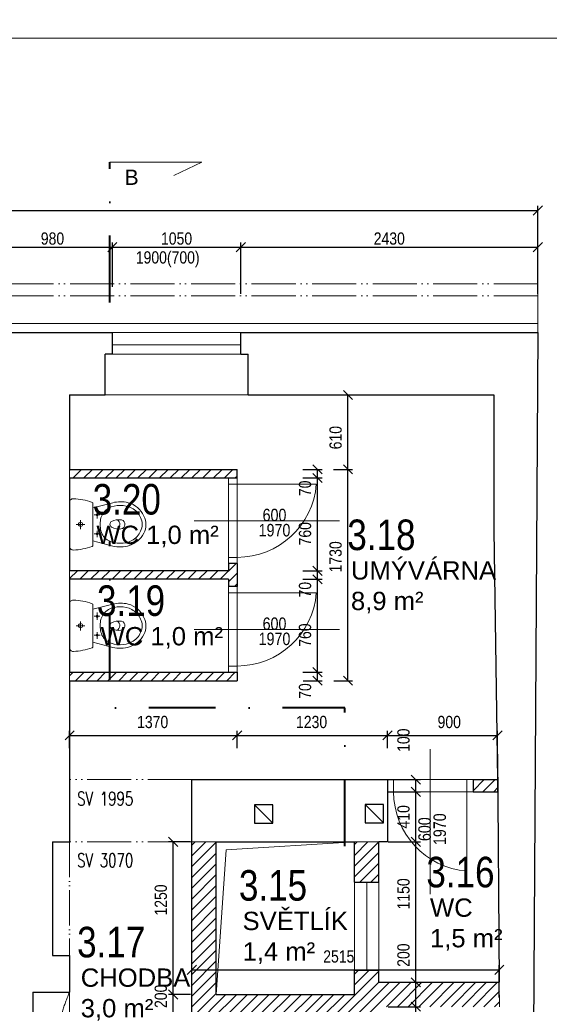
# Model space of a CAD drawing. Header units: millimetres. Extents: x -300958 to -108039, y 30118 to 292543.
# Tile 87 of 256: x -252421 to -248089, y 149320 to 157382. Entities that reach past the tile are written whole.
import ezdxf
from ezdxf.enums import TextEntityAlignment as Align

# ---------------------------------------------------------------- set-up
doc = ezdxf.new("R2010")
doc.units = ezdxf.units.MM
doc.header["$MEASUREMENT"] = 0
doc.linetypes.add('ACAD_ISO05W100', pattern=[33, 24, -3, 0, -3, 0, -3])
doc.linetypes.add('DGN Style 4', pattern=[1094.119168, 546.717885, -273.358943, 0.683397, -273.358943])
doc.layers.get('0').update_dxf_attribs({"lineweight": 13})
doc.layers.get('Defpoints').update_dxf_attribs({"color": 3, "lineweight": 13})
for name, color, linetype, lineweight in [('BOURÁNÍ', 40, 'Continuous', 13), ('dims', 7, 'Continuous', 9), ('dvere', 7, 'Continuous', 9), ('Materiály', 1, 'Continuous', 13), ('popis', 7, 'Continuous', 9), ('RAMECEK', 7, 'Continuous', 0), ('rez', 7, 'Continuous', 13), ('tenka', 7, 'Continuous', 13), ('texts', 3, 'Continuous', 30), ('walls', 7, 'Continuous', 13)]:
    doc.layers.add(name, color=color, linetype=linetype, lineweight=lineweight)
doc.styles.add('GENERATED_STYLE_8', font='arial.ttf')
doc.styles.get("Standard").update_dxf_attribs({"font": 'txt.shx'})
doc.styles.add('STYLE-0', font='ARIALN.TTF')
doc.styles.add('Style-Arial', font='arial.ttf')
doc.dimstyles.new('arch', dxfattribs={"dimscale": 50, "dimtxt": 2.5, "dimasz": 2.5, "dimexe": 1.25, "dimexo": 0.9, "dimtad": 1, "dimdec": 0, "dimtxsty": 'STYLE-0', "dimblk": 'ARCHTICK', "dimcen": 2.5, "dimadec": 0, "dimazin": 0, "dimtfac": 1, "dimtdec": 0, "dimtmove": 2, "dimatfit": 3, "dimldrblk": 'ARCHTICK', "dimfxl": 0, "dimarcsym": 0})

# ---------------------------------------------------------------- blocks, each defined once
blk = doc.blocks.new('*U49')
at = {"layer": 'RAMECEK', "linetype": 'Continuous', "lineweight": 0, "flags": 128}
blk.add_lwpolyline([(-15750, -11137.5), (15750, -11137.5), (15750, 11137.5), (-15750, 11137.5)], close=True, dxfattribs=at)
blk = doc.blocks.new('_ArchTick')
at = {"color": 0, "linetype": 'ByBlock', "flags": 128}
blk.add_lwpolyline([(-0.5, -0.5), (0.5, 0.5)], dxfattribs=at)
blk = doc.blocks.new('*D419')
at = {"layer": 'Defpoints', "color": 0, "linetype": 'Continuous'}
for p in [(-251165.1, 150650), (-250950.7, 150650), (-250947.5, 149400)]:
    blk.add_point(p, dxfattribs=at)
at = {"layer": 'dims', "color": 0, "linetype": 'Continuous', "lineweight": -2}
for p, q in [((-251025.7, 150650), (-251202.6, 150650)), ((-251165.1, 149400), (-251165.1, 150650)), ((-251022.5, 149400), (-251202.6, 149400))]:
    blk.add_line(p, q, dxfattribs=at)
at = {"layer": 'dims', "color": 0, "linetype": 'Continuous', "lineweight": -2, "xscale": 75, "yscale": 75, "zscale": 75}
for p, rotation in [((-251165.1, 150650), 90), ((-251165.1, 149400), 270)]:
    blk.add_blockref('_ArchTick', p, dxfattribs=dict(at, rotation=rotation))
at = {"layer": 'dims', "color": 0, "linetype": 'Continuous', "insert": (-251266.1, 150174.2), "char_height": 100, "attachment_point": 5, "rotation": 90, "style": 'STYLE-0'}
blk.add_mtext('1250', dxfattribs=at)
blk = doc.blocks.new('*D420')
at = {"layer": 'Defpoints', "color": 0, "linetype": 'Continuous'}
for p in [(-251165.1, 149400), (-250950.7, 149400), (-250947.5, 149200)]:
    blk.add_point(p, dxfattribs=at)
at = {"layer": 'dims', "color": 0, "linetype": 'Continuous', "lineweight": -2}
for p, q in [((-251025.7, 149400), (-251202.6, 149400)), ((-251165.1, 149200), (-251165.1, 149400)), ((-251022.5, 149200), (-251202.6, 149200))]:
    blk.add_line(p, q, dxfattribs=at)
at = {"layer": 'dims', "color": 0, "linetype": 'Continuous', "lineweight": -2, "xscale": 75, "yscale": 75, "zscale": 75}
for p, rotation in [((-251165.1, 149400), 90), ((-251165.1, 149200), 270)]:
    blk.add_blockref('_ArchTick', p, dxfattribs=dict(at, rotation=rotation))
at = {"layer": 'dims', "color": 0, "linetype": 'Continuous', "insert": (-251266.1, 149385.5), "char_height": 100, "attachment_point": 5, "rotation": 90, "style": 'STYLE-0'}
blk.add_mtext('200', dxfattribs=at)
blk = doc.blocks.new('*D422')
at = {"layer": 'Defpoints', "color": 0, "linetype": 'Continuous'}
for p in [(-250179.4, 152040), (-249985.5, 152040), (-250176.2, 151970)]:
    blk.add_point(p, dxfattribs=at)
at = {"layer": 'dims', "color": 0, "linetype": 'Continuous', "lineweight": -2}
for p, q in [((-250104.4, 152040), (-249948, 152040)), ((-249985.5, 151970), (-249985.5, 152040)), ((-250101.2, 151970), (-249948, 151970))]:
    blk.add_line(p, q, dxfattribs=at)
at = {"layer": 'dims', "color": 0, "linetype": 'Continuous', "lineweight": -2, "xscale": 75, "yscale": 75, "zscale": 75}
for p, rotation in [((-249985.5, 152040), 90), ((-249985.5, 151970), 270)]:
    blk.add_blockref('_ArchTick', p, dxfattribs=dict(at, rotation=rotation))
at = {"layer": 'dims', "color": 0, "linetype": 'Continuous', "insert": (-250086.5, 151885.1), "char_height": 100, "attachment_point": 5, "rotation": 90, "style": 'STYLE-0'}
blk.add_mtext('70', dxfattribs=at)
blk = doc.blocks.new('*D423')
at = {"layer": 'Defpoints', "color": 0, "linetype": 'Continuous'}
for p in [(-249482.6, 149500), (-249180, 149500), (-249482.6, 149300)]:
    blk.add_point(p, dxfattribs=at)
at = {"layer": 'dims', "color": 0, "linetype": 'Continuous', "lineweight": -2}
for p, q in [((-249407.6, 149500), (-249142.5, 149500)), ((-249180, 149300), (-249180, 149500)), ((-249407.6, 149300), (-249142.5, 149300))]:
    blk.add_line(p, q, dxfattribs=at)
at = {"layer": 'dims', "color": 0, "linetype": 'Continuous', "lineweight": -2, "xscale": 75, "yscale": 75, "zscale": 75}
for p, rotation in [((-249180, 149500), 90), ((-249180, 149300), 270)]:
    blk.add_blockref('_ArchTick', p, dxfattribs=dict(at, rotation=rotation))
at = {"layer": 'dims', "color": 0, "linetype": 'Continuous', "insert": (-249281.1, 149722.6), "char_height": 100, "attachment_point": 5, "rotation": 90, "style": 'STYLE-0'}
blk.add_mtext('200', dxfattribs=at)
blk = doc.blocks.new('*D424')
at = {"layer": 'Defpoints', "color": 0, "linetype": 'Continuous'}
for p in [(-249407.6, 150650), (-249180, 150650), (-249482.6, 149500)]:
    blk.add_point(p, dxfattribs=at)
at = {"layer": 'dims', "color": 0, "linetype": 'Continuous', "lineweight": -2}
for p, q in [((-249332.6, 150650), (-249142.5, 150650)), ((-249180, 149500), (-249180, 150650)), ((-249407.6, 149500), (-249142.5, 149500))]:
    blk.add_line(p, q, dxfattribs=at)
at = {"layer": 'dims', "color": 0, "linetype": 'Continuous', "lineweight": -2, "xscale": 75, "yscale": 75, "zscale": 75}
for p, rotation in [((-249180, 150650), 90), ((-249180, 149500), 270)]:
    blk.add_blockref('_ArchTick', p, dxfattribs=dict(at, rotation=rotation))
at = {"layer": 'dims', "color": 0, "linetype": 'Continuous', "insert": (-249281.1, 150224.2), "char_height": 100, "attachment_point": 5, "rotation": 90, "style": 'STYLE-0'}
blk.add_mtext('1150', dxfattribs=at)
blk = doc.blocks.new('*D425')
at = {"layer": 'Defpoints', "color": 0, "linetype": 'Continuous'}
for p in [(-249482.6, 151160), (-249180, 151160), (-249482.6, 151060)]:
    blk.add_point(p, dxfattribs=at)
at = {"layer": 'dims', "color": 0, "linetype": 'Continuous', "lineweight": -2}
for p, q in [((-249407.6, 151160), (-249142.5, 151160)), ((-249180, 151060), (-249180, 151160)), ((-249407.6, 151060), (-249142.5, 151060))]:
    blk.add_line(p, q, dxfattribs=at)
at = {"layer": 'dims', "color": 0, "linetype": 'Continuous', "lineweight": -2, "xscale": 75, "yscale": 75, "zscale": 75}
for p, rotation in [((-249180, 151160), 90), ((-249180, 151060), 270)]:
    blk.add_blockref('_ArchTick', p, dxfattribs=dict(at, rotation=rotation))
at = {"layer": 'dims', "color": 0, "linetype": 'Continuous', "insert": (-249281.1, 151482.6), "char_height": 100, "attachment_point": 5, "rotation": 90, "style": 'STYLE-0'}
blk.add_mtext('100', dxfattribs=at)
blk = doc.blocks.new('*D426')
at = {"layer": 'Defpoints', "color": 0, "linetype": 'Continuous'}
for p in [(-249482.6, 149300), (-249180, 149300), (-249482.6, 148200)]:
    blk.add_point(p, dxfattribs=at)
at = {"layer": 'dims', "color": 0, "linetype": 'Continuous', "lineweight": -2}
for p, q in [((-249407.6, 149300), (-249142.5, 149300)), ((-249180, 148200), (-249180, 149300)), ((-249407.6, 148200), (-249142.5, 148200))]:
    blk.add_line(p, q, dxfattribs=at)
at = {"layer": 'dims', "color": 0, "linetype": 'Continuous', "lineweight": -2, "xscale": 75, "yscale": 75, "zscale": 75}
for p, rotation in [((-249180, 149300), 90), ((-249180, 148200), 270)]:
    blk.add_blockref('_ArchTick', p, dxfattribs=dict(at, rotation=rotation))
at = {"layer": 'dims', "color": 0, "linetype": 'Continuous', "insert": (-249281.1, 149074.2), "char_height": 100, "attachment_point": 5, "rotation": 90, "style": 'STYLE-0'}
blk.add_mtext('1100', dxfattribs=at)
blk = doc.blocks.new('*D427')
at = {"layer": 'Defpoints', "color": 0, "linetype": 'Continuous'}
for p in [(-248512.6, 151521.8), (-249412.6, 151341.3), (-248512.6, 151341.3)]:
    blk.add_point(p, dxfattribs=at)
at = {"layer": 'dims', "color": 0, "linetype": 'Continuous', "lineweight": -2}
for p, q in [((-249412.6, 151416.3), (-249412.6, 151559.3)), ((-249412.6, 151521.8), (-248512.6, 151521.8)), ((-248512.6, 151416.3), (-248512.6, 151559.3))]:
    blk.add_line(p, q, dxfattribs=at)
at = {"layer": 'dims', "color": 0, "linetype": 'Continuous', "lineweight": -2, "xscale": 75, "yscale": 75, "zscale": 75, "rotation": 180}
blk.add_blockref('_ArchTick', (-249412.6, 151521.8), dxfattribs=at)
at = {"layer": 'dims', "color": 0, "linetype": 'Continuous', "lineweight": -2, "xscale": 75, "yscale": 75, "zscale": 75}
blk.add_blockref('_ArchTick', (-248512.6, 151521.8), dxfattribs=at)
at = {"layer": 'dims', "color": 0, "linetype": 'Continuous', "insert": (-248907.2, 151631.2), "char_height": 100, "attachment_point": 5, "style": 'STYLE-0'}
blk.add_mtext('900', dxfattribs=at)
blk = doc.blocks.new('*D428')
at = {"layer": 'Defpoints', "color": 0, "linetype": 'Continuous'}
for p in [(-248498, 149601.8), (-251012.6, 149421.3), (-248498, 149300)]:
    blk.add_point(p, dxfattribs=at)
at = {"layer": 'dims', "color": 0, "linetype": 'Continuous', "lineweight": -2}
for p, q in [((-251012.6, 149496.3), (-251012.6, 149639.3)), ((-251012.6, 149601.8), (-248498, 149601.8)), ((-248498, 149375), (-248498, 149639.3))]:
    blk.add_line(p, q, dxfattribs=at)
at = {"layer": 'dims', "color": 0, "linetype": 'Continuous', "lineweight": -2, "xscale": 75, "yscale": 75, "zscale": 75, "rotation": 180}
blk.add_blockref('_ArchTick', (-251012.6, 149601.8), dxfattribs=at)
at = {"layer": 'dims', "color": 0, "linetype": 'Continuous', "lineweight": -2, "xscale": 75, "yscale": 75, "zscale": 75}
blk.add_blockref('_ArchTick', (-248498, 149601.8), dxfattribs=at)
at = {"layer": 'dims', "color": 0, "linetype": 'Continuous', "insert": (-249810.6, 149711.2), "char_height": 100, "attachment_point": 5, "style": 'STYLE-0'}
blk.add_mtext('2515', dxfattribs=at)
blk = doc.blocks.new('*D429')
at = {"layer": 'Defpoints', "color": 0, "linetype": 'Continuous'}
for p in [(-250179.4, 152800), (-249985.5, 152800), (-250176.2, 152040)]:
    blk.add_point(p, dxfattribs=at)
at = {"layer": 'dims', "color": 0, "linetype": 'Continuous', "lineweight": -2}
for p, q in [((-250104.4, 152800), (-249948, 152800)), ((-249985.5, 152040), (-249985.5, 152800)), ((-250101.2, 152040), (-249948, 152040))]:
    blk.add_line(p, q, dxfattribs=at)
at = {"layer": 'dims', "color": 0, "linetype": 'Continuous', "lineweight": -2, "xscale": 75, "yscale": 75, "zscale": 75}
for p, rotation in [((-249985.5, 152800), 90), ((-249985.5, 152040), 270)]:
    blk.add_blockref('_ArchTick', p, dxfattribs=dict(at, rotation=rotation))
at = {"layer": 'dims', "color": 0, "linetype": 'Continuous', "insert": (-250086.5, 152343.1), "char_height": 100, "attachment_point": 5, "rotation": 90, "style": 'STYLE-0'}
blk.add_mtext('760', dxfattribs=at)
blk = doc.blocks.new('*D430')
at = {"layer": 'Defpoints', "color": 0, "linetype": 'Continuous'}
for p in [(-250179.4, 153630), (-249985.5, 153630), (-250176.2, 152870)]:
    blk.add_point(p, dxfattribs=at)
at = {"layer": 'dims', "color": 0, "linetype": 'Continuous', "lineweight": -2}
for p, q in [((-250104.4, 153630), (-249948, 153630)), ((-249985.5, 152870), (-249985.5, 153630)), ((-250101.2, 152870), (-249948, 152870))]:
    blk.add_line(p, q, dxfattribs=at)
at = {"layer": 'dims', "color": 0, "linetype": 'Continuous', "lineweight": -2, "xscale": 75, "yscale": 75, "zscale": 75}
for p, rotation in [((-249985.5, 153630), 90), ((-249985.5, 152870), 270)]:
    blk.add_blockref('_ArchTick', p, dxfattribs=dict(at, rotation=rotation))
at = {"layer": 'dims', "color": 0, "linetype": 'Continuous', "insert": (-250086.5, 153173.1), "char_height": 100, "attachment_point": 5, "rotation": 90, "style": 'STYLE-0'}
blk.add_mtext('760', dxfattribs=at)
blk = doc.blocks.new('*D431')
at = {"layer": 'Defpoints', "color": 0, "linetype": 'Continuous'}
for p in [(-250179.4, 152870), (-249985.5, 152870), (-250176.2, 152800)]:
    blk.add_point(p, dxfattribs=at)
at = {"layer": 'dims', "color": 0, "linetype": 'Continuous', "lineweight": -2}
for p, q in [((-250104.4, 152870), (-249948, 152870)), ((-249985.5, 152800), (-249985.5, 152870)), ((-250101.2, 152800), (-249948, 152800))]:
    blk.add_line(p, q, dxfattribs=at)
at = {"layer": 'dims', "color": 0, "linetype": 'Continuous', "lineweight": -2, "xscale": 75, "yscale": 75, "zscale": 75}
for p, rotation in [((-249985.5, 152870), 90), ((-249985.5, 152800), 270)]:
    blk.add_blockref('_ArchTick', p, dxfattribs=dict(at, rotation=rotation))
at = {"layer": 'dims', "color": 0, "linetype": 'Continuous', "insert": (-250086.5, 152715.1), "char_height": 100, "attachment_point": 5, "rotation": 90, "style": 'STYLE-0'}
blk.add_mtext('70', dxfattribs=at)
blk = doc.blocks.new('*D432')
at = {"layer": 'Defpoints', "color": 0, "linetype": 'Continuous'}
for p in [(-250179.4, 153700), (-249985.5, 153700), (-250176.2, 153630)]:
    blk.add_point(p, dxfattribs=at)
at = {"layer": 'dims', "color": 0, "linetype": 'Continuous', "lineweight": -2}
for p, q in [((-250104.4, 153700), (-249948, 153700)), ((-249985.5, 153630), (-249985.5, 153700)), ((-250101.2, 153630), (-249948, 153630))]:
    blk.add_line(p, q, dxfattribs=at)
at = {"layer": 'dims', "color": 0, "linetype": 'Continuous', "lineweight": -2, "xscale": 75, "yscale": 75, "zscale": 75}
for p, rotation in [((-249985.5, 153700), 90), ((-249985.5, 153630), 270)]:
    blk.add_blockref('_ArchTick', p, dxfattribs=dict(at, rotation=rotation))
at = {"layer": 'dims', "color": 0, "linetype": 'Continuous', "insert": (-250086.5, 153545.1), "char_height": 100, "attachment_point": 5, "rotation": 90, "style": 'STYLE-0'}
blk.add_mtext('70', dxfattribs=at)
blk = doc.blocks.new('*D433')
at = {"layer": 'Defpoints', "color": 0, "linetype": 'Continuous'}
for p in [(-249929.4, 153700), (-249735.5, 153700), (-249926.2, 151970)]:
    blk.add_point(p, dxfattribs=at)
at = {"layer": 'dims', "color": 0, "linetype": 'Continuous', "lineweight": -2}
for p, q in [((-249854.4, 153700), (-249698, 153700)), ((-249735.5, 151970), (-249735.5, 153700)), ((-249851.2, 151970), (-249698, 151970))]:
    blk.add_line(p, q, dxfattribs=at)
at = {"layer": 'dims', "color": 0, "linetype": 'Continuous', "lineweight": -2, "xscale": 75, "yscale": 75, "zscale": 75}
for p, rotation in [((-249735.5, 153700), 90), ((-249735.5, 151970), 270)]:
    blk.add_blockref('_ArchTick', p, dxfattribs=dict(at, rotation=rotation))
at = {"layer": 'dims', "color": 0, "linetype": 'Continuous', "insert": (-249836.5, 152984.2), "char_height": 100, "attachment_point": 5, "rotation": 90, "style": 'STYLE-0'}
blk.add_mtext('1730', dxfattribs=at)
blk = doc.blocks.new('*D434')
at = {"layer": 'Defpoints', "color": 0, "linetype": 'Continuous'}
for p in [(-249412.6, 151521.8), (-250642.6, 151341.3), (-249412.6, 151341.3)]:
    blk.add_point(p, dxfattribs=at)
at = {"layer": 'dims', "color": 0, "linetype": 'Continuous', "lineweight": -2}
for p, q in [((-250642.6, 151416.3), (-250642.6, 151559.3)), ((-250642.6, 151521.8), (-249412.6, 151521.8)), ((-249412.6, 151416.3), (-249412.6, 151559.3))]:
    blk.add_line(p, q, dxfattribs=at)
at = {"layer": 'dims', "color": 0, "linetype": 'Continuous', "lineweight": -2, "xscale": 75, "yscale": 75, "zscale": 75, "rotation": 180}
blk.add_blockref('_ArchTick', (-250642.6, 151521.8), dxfattribs=at)
at = {"layer": 'dims', "color": 0, "linetype": 'Continuous', "lineweight": -2, "xscale": 75, "yscale": 75, "zscale": 75}
blk.add_blockref('_ArchTick', (-249412.6, 151521.8), dxfattribs=at)
at = {"layer": 'dims', "color": 0, "linetype": 'Continuous', "insert": (-250033.2, 151631.2), "char_height": 100, "attachment_point": 5, "style": 'STYLE-0'}
blk.add_mtext('1230', dxfattribs=at)
blk = doc.blocks.new('*D435')
at = {"layer": 'Defpoints', "color": 0, "linetype": 'Continuous'}
for p in [(-250642.6, 151521.8), (-252012.6, 151341.3), (-250642.6, 151341.3)]:
    blk.add_point(p, dxfattribs=at)
at = {"layer": 'dims', "color": 0, "linetype": 'Continuous', "lineweight": -2}
for p, q in [((-252012.6, 151416.3), (-252012.6, 151559.3)), ((-252012.6, 151521.8), (-250642.6, 151521.8)), ((-250642.6, 151416.3), (-250642.6, 151559.3))]:
    blk.add_line(p, q, dxfattribs=at)
at = {"layer": 'dims', "color": 0, "linetype": 'Continuous', "lineweight": -2, "xscale": 75, "yscale": 75, "zscale": 75, "rotation": 180}
blk.add_blockref('_ArchTick', (-252012.6, 151521.8), dxfattribs=at)
at = {"layer": 'dims', "color": 0, "linetype": 'Continuous', "lineweight": -2, "xscale": 75, "yscale": 75, "zscale": 75}
blk.add_blockref('_ArchTick', (-250642.6, 151521.8), dxfattribs=at)
at = {"layer": 'dims', "color": 0, "linetype": 'Continuous', "insert": (-251333.2, 151631.2), "char_height": 100, "attachment_point": 5, "style": 'STYLE-0'}
blk.add_mtext('1370', dxfattribs=at)
blk = doc.blocks.new('*U48')
at = {"layer": 'rez', "linetype": 'DGN Style 4', "lineweight": 40}
blk.add_line((-376.1, 573.9), (-376.1, -573.9), dxfattribs=at)
at = {"layer": 'rez', "linetype": 'Continuous', "lineweight": 0, "flags": 128}
blk.add_lwpolyline([(-376.1, -573.9), (376.1, -573.9), (146.2, -463.7)], dxfattribs=at)
blk = doc.blocks.new('*D506')
at = {"layer": 'Defpoints', "color": 0, "linetype": 'Continuous'}
for p in [(-250612.6, 155520), (-251662.6, 155120), (-250612.6, 155061.4)]:
    blk.add_point(p, dxfattribs=at)
at = {"layer": 'dims', "color": 0, "linetype": 'Continuous', "lineweight": -2}
for p, q in [((-251662.6, 155195), (-251662.6, 155557.5)), ((-250612.6, 155136.4), (-250612.6, 155557.5)), ((-251662.6, 155520), (-250612.6, 155520))]:
    blk.add_line(p, q, dxfattribs=at)
at = {"layer": 'dims', "color": 0, "linetype": 'Continuous', "lineweight": -2, "xscale": 75, "yscale": 75, "zscale": 75, "rotation": 180}
blk.add_blockref('_ArchTick', (-251662.6, 155520), dxfattribs=at)
at = {"layer": 'dims', "color": 0, "linetype": 'Continuous', "lineweight": -2, "xscale": 75, "yscale": 75, "zscale": 75}
blk.add_blockref('_ArchTick', (-250612.6, 155520), dxfattribs=at)
at = {"layer": 'dims', "color": 0, "linetype": 'Continuous', "insert": (-251137.6, 155589.8), "char_height": 100, "attachment_point": 5, "style": 'STYLE-0'}
blk.add_mtext('1050', dxfattribs=at)
blk = doc.blocks.new('*D507')
at = {"layer": 'Defpoints', "color": 0, "linetype": 'Continuous'}
for p in [(-248182.6, 155520), (-250612.6, 155061.4), (-248182.6, 155061.4)]:
    blk.add_point(p, dxfattribs=at)
at = {"layer": 'dims', "color": 0, "linetype": 'Continuous', "lineweight": -2}
for p, q in [((-250612.6, 155136.4), (-250612.6, 155557.5)), ((-248182.6, 155136.4), (-248182.6, 155557.5)), ((-250612.6, 155520), (-248182.6, 155520))]:
    blk.add_line(p, q, dxfattribs=at)
at = {"layer": 'dims', "color": 0, "linetype": 'Continuous', "lineweight": -2, "xscale": 75, "yscale": 75, "zscale": 75, "rotation": 180}
blk.add_blockref('_ArchTick', (-250612.6, 155520), dxfattribs=at)
at = {"layer": 'dims', "color": 0, "linetype": 'Continuous', "lineweight": -2, "xscale": 75, "yscale": 75, "zscale": 75}
blk.add_blockref('_ArchTick', (-248182.6, 155520), dxfattribs=at)
at = {"layer": 'dims', "color": 0, "linetype": 'Continuous', "insert": (-249397.6, 155589.8), "char_height": 100, "attachment_point": 5, "style": 'STYLE-0'}
blk.add_mtext('2430', dxfattribs=at)
blk = doc.blocks.new('*D508')
at = {"layer": 'Defpoints', "color": 0, "linetype": 'Continuous'}
for p in [(-252642.6, 155520), (-251662.6, 155520), (-251662.6, 155120)]:
    blk.add_point(p, dxfattribs=at)
at = {"layer": 'dims', "color": 0, "linetype": 'Continuous', "lineweight": -2}
for p, q in [((-252642.6, 155595), (-252642.6, 155557.5)), ((-251662.6, 155195), (-251662.6, 155557.5)), ((-252642.6, 155520), (-251662.6, 155520))]:
    blk.add_line(p, q, dxfattribs=at)
at = {"layer": 'dims', "color": 0, "linetype": 'Continuous', "lineweight": -2, "xscale": 75, "yscale": 75, "zscale": 75, "rotation": 180}
blk.add_blockref('_ArchTick', (-252642.6, 155520), dxfattribs=at)
at = {"layer": 'dims', "color": 0, "linetype": 'Continuous', "lineweight": -2, "xscale": 75, "yscale": 75, "zscale": 75}
blk.add_blockref('_ArchTick', (-251662.6, 155520), dxfattribs=at)
at = {"layer": 'dims', "color": 0, "linetype": 'Continuous', "insert": (-252152.6, 155589.8), "char_height": 100, "attachment_point": 5, "style": 'STYLE-0'}
blk.add_mtext('980', dxfattribs=at)
blk = doc.blocks.new('*D703')
at = {"layer": 'Defpoints', "color": 0, "linetype": 'Continuous'}
for p in [(-248182.6, 155820), (-264632.6, 155061.4), (-248182.6, 155061.4)]:
    blk.add_point(p, dxfattribs=at)
at = {"layer": 'dims', "color": 0, "linetype": 'Continuous', "lineweight": -2}
for p, q in [((-264632.6, 155136.4), (-264632.6, 155857.5)), ((-248182.6, 155136.4), (-248182.6, 155857.5)), ((-264632.6, 155820), (-248182.6, 155820))]:
    blk.add_line(p, q, dxfattribs=at)
at = {"layer": 'dims', "color": 0, "linetype": 'Continuous', "lineweight": -2, "xscale": 75, "yscale": 75, "zscale": 75, "rotation": 180}
blk.add_blockref('_ArchTick', (-264632.6, 155820), dxfattribs=at)
at = {"layer": 'dims', "color": 0, "linetype": 'Continuous', "lineweight": -2, "xscale": 75, "yscale": 75, "zscale": 75}
blk.add_blockref('_ArchTick', (-248182.6, 155820), dxfattribs=at)
at = {"layer": 'dims', "color": 0, "linetype": 'Continuous', "insert": (-256407.6, 155889.8), "char_height": 100, "attachment_point": 5, "style": 'STYLE-0'}
blk.add_mtext('16450', dxfattribs=at)
blk = doc.blocks.new('*D705')
at = {"layer": 'Defpoints', "color": 0, "linetype": 'Continuous'}
for p in [(-249412.6, 151060), (-249180, 151060), (-249482.6, 150650)]:
    blk.add_point(p, dxfattribs=at)
at = {"layer": 'dims', "color": 0, "linetype": 'Continuous', "lineweight": -2}
for p, q in [((-249337.6, 151060), (-249142.5, 151060)), ((-249180, 150650), (-249180, 151060)), ((-249407.6, 150650), (-249142.5, 150650))]:
    blk.add_line(p, q, dxfattribs=at)
at = {"layer": 'dims', "color": 0, "linetype": 'Continuous', "lineweight": -2, "xscale": 75, "yscale": 75, "zscale": 75}
for p, rotation in [((-249180, 151060), 90), ((-249180, 150650), 270)]:
    blk.add_blockref('_ArchTick', p, dxfattribs=dict(at, rotation=rotation))
at = {"layer": 'dims', "color": 0, "linetype": 'Continuous', "insert": (-249281.1, 150855), "char_height": 100, "attachment_point": 5, "rotation": 90, "style": 'STYLE-0'}
blk.add_mtext('410', dxfattribs=at)
blk = doc.blocks.new('*D872')
at = {"layer": 'Defpoints', "color": 0, "linetype": 'Continuous'}
for p in [(-249929.4, 154310), (-249735.5, 154310), (-249926.2, 153700)]:
    blk.add_point(p, dxfattribs=at)
at = {"layer": 'dims', "color": 0, "linetype": 'Continuous', "lineweight": -2}
for p, q in [((-249854.4, 154310), (-249698, 154310)), ((-249735.5, 153700), (-249735.5, 154310)), ((-249851.2, 153700), (-249698, 153700))]:
    blk.add_line(p, q, dxfattribs=at)
at = {"layer": 'dims', "color": 0, "linetype": 'Continuous', "lineweight": -2, "xscale": 75, "yscale": 75, "zscale": 75}
for p, rotation in [((-249735.5, 154310), 90), ((-249735.5, 153700), 270)]:
    blk.add_blockref('_ArchTick', p, dxfattribs=dict(at, rotation=rotation))
at = {"layer": 'dims', "color": 0, "linetype": 'Continuous', "insert": (-249836.5, 153960), "char_height": 100, "attachment_point": 5, "rotation": 90, "style": 'STYLE-0'}
blk.add_mtext('610', dxfattribs=at)

msp = doc.modelspace()

# ---------------------------------------------------------------- hatches: boundary and pattern name
at = {"layer": 'BOURÁNÍ', "linetype": 'Continuous'}
h = msp.add_hatch(dxfattribs=at)
h.set_pattern_fill('ANSI31', color=256, scale=500, style=0)
h.paths.add_polyline_path([(-252012.6, 153700), (-252012.6, 153630), (-250642.6, 153630), (-250642.6, 153700)])
h.paths.add_polyline_path([(-250712.6, 152800), (-250712.6, 152740), (-250642.6, 152740), (-250642.6, 152930), (-250712.6, 152930), (-250712.6, 152870), (-252012.6, 152870), (-252012.6, 152800)])
h.paths.add_polyline_path([(-252012.6, 152040), (-252012.6, 151970), (-250642.6, 151970), (-250642.6, 152040)])
h = msp.add_hatch(dxfattribs=at)
h.set_pattern_fill('ANSI31', color=256, scale=500, style=0)
h.paths.add_polyline_path([(-248712.6, 151160), (-248712.6, 151060), (-248511.7, 151060), (-248512.6, 151160)])
h = msp.add_hatch(dxfattribs=at)
h.set_pattern_fill('ANSI31', color=256, scale=500, style=0)
h.paths.add_polyline_path([(-250812.6, 150650), (-251012.6, 150650), (-251012.6, 148200), (-250862.6, 148200), (-250862.6, 149200), (-249632.6, 149200), (-249632.6, 148200), (-249482.6, 148200), (-249482.6, 149300), (-248495.4, 149300), (-248497.2, 149500), (-249482.6, 149500), (-249482.6, 149600), (-249682.6, 149600), (-249682.6, 149400), (-250812.6, 149400)])
h.paths.add_polyline_path([(-251931.8, 149208.9), (-250976.8, 149208.9), (-250976.8, 149610.7), (-251931.8, 149610.7)], flags=9)
h = msp.add_hatch(dxfattribs=at)
h.set_pattern_fill('ANSI31', color=256, scale=500, style=0)
h.paths.add_polyline_path([(-249482.6, 150650), (-249682.6, 150650), (-249682.6, 150320), (-249482.6, 150320)])

# ---------------------------------------------------------------- linework, layer by layer
for p, q in [((-251662.6, 154720), (-250612.6, 154720)), ((-251662.6, 154645), (-250612.6, 154645)), ((-250712.6, 153630), (-250712.6, 152930)), ((-250642.6, 152930), (-250642.6, 153630)), ((-250712.6, 153580), (-250642.6, 153580)), ((-250642.6, 152980), (-250712.6, 152980)), ((-250712.6, 152740), (-250712.6, 152040)), ((-250642.6, 152040), (-250642.6, 152740)), ((-250712.6, 152690), (-250642.6, 152690)), ((-250642.6, 152090), (-250712.6, 152090)), ((-248712.6, 151160), (-249412.6, 151160)), ((-249362.6, 151160), (-249362.6, 151060)), ((-248762.6, 151160), (-248762.6, 151060)), ((-248712.6, 151060), (-249412.6, 151060)), ((-249682.6, 150320), (-249682.6, 149600)), ((-249582.6, 150320), (-249582.6, 149600)), ((-249482.6, 150320), (-249482.6, 149600))]:
    msp.add_line(p, q, dxfattribs=at)
at = {"layer": 'BOURÁNÍ', "linetype": 'Continuous', "lineweight": 30}
for p, q in [((-252012.6, 153700), (-250642.6, 153700)), ((-250642.6, 153630), (-250642.6, 153700)), ((-252012.6, 153630), (-250642.6, 153630)), ((-250712.6, 152870), (-252012.6, 152870)), ((-250712.6, 152930), (-250712.6, 152870)), ((-250642.6, 152930), (-250712.6, 152930)), ((-250642.6, 152930), (-250642.6, 152740)), ((-250712.6, 152800), (-252012.6, 152800)), ((-250712.6, 152800), (-250712.6, 152740)), ((-250642.6, 152740), (-250712.6, 152740)), ((-252012.6, 152040), (-250642.6, 152040)), ((-250642.6, 152040), (-250642.6, 151970)), ((-252012.6, 151970), (-250642.6, 151970)), ((-248712.6, 151160), (-248512.6, 151160)), ((-248712.6, 151160), (-248712.6, 151060)), ((-248712.6, 151060), (-248511.7, 151060)), ((-251012.6, 148200), (-251012.6, 150650)), ((-250812.6, 149400), (-250812.6, 150650)), ((-249682.6, 150320), (-249682.6, 150650)), ((-249482.6, 150320), (-249482.6, 150650)), ((-249682.6, 150320), (-249482.6, 150320)), ((-249682.6, 149400), (-249682.6, 149600)), ((-249682.6, 149600), (-249482.6, 149600)), ((-249482.6, 149500), (-249482.6, 149600)), ((-249482.6, 149500), (-248499.2, 149500)), ((-250812.6, 149400), (-249682.6, 149400))]:
    msp.add_line(p, q, dxfattribs=at)
at = {"layer": 'BOURÁNÍ', "linetype": 'ByBlock'}
for p, q in [((-252012.6, 153072.5), (-252012.6, 153427.5)), ((-251821.9, 153385.6), (-251659.9, 153427.2)), ((-251821.9, 153420.6), (-251821.9, 153079.4)), ((-251821.9, 153114.3), (-251821.9, 153385.6)), ((-251786.9, 153357.8), (-251786.9, 153297.8)), ((-251922.8, 153284.7), (-251922.8, 153211.5)), ((-251811.3, 153327.8), (-251764.4, 153327.8)), ((-251587.5, 153286.6), (-251591.2, 153286.7)), ((-251888.9, 153249.8), (-251960.2, 153249.8)), ((-251786.9, 153196.5), (-251786.9, 153144)), ((-251761.8, 153248.7), (-251761.8, 153252.3)), ((-251659.9, 153072.7), (-251821.9, 153114.3)), ((-251812.2, 153172.5), (-251762.5, 153172.5))]:
    msp.add_line(p, q, dxfattribs=at)
at = {"layer": 'BOURÁNÍ'}
for p, q in [((-252012.6, 152242.5), (-252012.6, 152597.5)), ((-251821.9, 152555.6), (-251659.9, 152597.2)), ((-251821.9, 152590.6), (-251821.9, 152249.4)), ((-251821.9, 152284.3), (-251821.9, 152555.6)), ((-251811.3, 152497.8), (-251764.4, 152497.8)), ((-251786.9, 152527.8), (-251786.9, 152467.8)), ((-251888.9, 152419.8), (-251960.2, 152419.8)), ((-251922.8, 152454.7), (-251922.8, 152381.5)), ((-251761.8, 152418.7), (-251761.8, 152422.3)), ((-251587.5, 152456.6), (-251591.2, 152456.7)), ((-251812.2, 152342.5), (-251762.5, 152342.5)), ((-251786.9, 152366.5), (-251786.9, 152314)), ((-251659.9, 152242.7), (-251821.9, 152284.3))]:
    msp.add_line(p, q, dxfattribs=at)
at = {"layer": 'BOURÁNÍ', "linetype": 'Continuous', "flags": 128}
for points in [[(-250642.6, 153580), (-249994.5, 153580, -0.391837), (-250642.6, 152980)], [(-250642.6, 152690), (-249994.5, 152690, -0.391837), (-250642.6, 152090)], [(-248762.6, 151060), (-248762.6, 150411.9, -0.391837), (-249362.6, 151060)]]:
    msp.add_lwpolyline(points, format="xyb", dxfattribs=at)
msp.add_lwpolyline([(-250812.6, 149400), (-250732.8, 150584.2), (-249682.6, 150650)], dxfattribs=at)
at = {"layer": 'BOURÁNÍ', "linetype": 'ByBlock'}
for centre, radius in [((-251786.9, 153327.8), 9.27), ((-251922.8, 153250), 17.1), ((-251787.3, 153172.5), 8.9)]:
    msp.add_circle(centre, radius, dxfattribs=at)
at = {"layer": 'BOURÁNÍ'}
for centre, radius in [((-251786.9, 152497.8), 9.27), ((-251922.8, 152420), 17.1), ((-251787.3, 152342.5), 8.9)]:
    msp.add_circle(centre, radius, dxfattribs=at)
at = {"layer": 'BOURÁNÍ', "linetype": 'ByBlock', "extrusion": (0, 0, -1)}
for centre, radius, start, end in [((251982.7, 153430.1), 30, 354.93849, 91.56207), ((251994.7, 152988.5), 471.8, 91.56083, 110.65124), ((251831.9, 153420.6), 10, 110.64887, 180.00279), ((251596, 153168.4), 266.6, 76.1457, 103.56156), ((251621.5, 153260.4), 142.7, 38.08421, 58.83476), ((251602.2, 153204.1), 201.2, 62.42371, 90.8026), ((251600.7, 153184.1), 221.2, 90.32962, 116.10007), ((251585.5, 153237), 197.5, 105.246, 155.73953), ((251575.6, 153245.4), 155.2, 117.75009, 157.46693), ((251614.1, 153261.4), 148, 356.50553, 36.01012), ((251652.8, 153250.5), 29.7, 306.34404, 54.26621), ((251610.6, 153149.9), 138.2, 64.47798, 98.06078), ((251642.9, 153250.6), 41.3, 116.76703, 246.40904), ((251597.2, 153250), 37.8, 104.8362, 263.27432), ((251531.2, 153250), 113.1, 150.97921, 209.02079), ((251548.2, 153247.5), 159.3, 153.6726, 206.3274), ((251566.1, 153244), 195.8, 346.36044, 1.37149), ((251633, 153228.3), 127.1, 299.40396, 346.12539), ((251608.6, 153345.8), 134.3, 263.23165, 297.40865), ((251577.7, 153256.5), 157.9, 202.88576, 241.89721), ((251604.3, 153287.1), 192.4, 268.53599, 298.2377), ((251593.3, 153284.6), 190, 241.73612, 271.83419), ((251585, 153269), 201.9, 207.14955, 251.93504), ((251982.7, 153069.8), 30, 268.43827, 5.06184), ((251994.7, 153511.5), 471.8, 249.34891, 268.43874), ((251831.9, 153079.4), 10, 180.00001, 249.34833), ((251598.7, 153315.2), 250.1, 252.2461, 284.16319)]:
    msp.add_arc(centre, radius, start, end, dxfattribs=at)
at = {"layer": 'BOURÁNÍ', "extrusion": (0, 0, -1)}
for centre, radius, start, end in [((251982.7, 152600.1), 30, 354.93849, 91.56207), ((251994.7, 152158.5), 471.8, 91.56083, 110.65124), ((251831.9, 152590.6), 10, 110.64887, 180.00279), ((251621.5, 152430.4), 142.7, 38.08421, 58.83476), ((251602.2, 152374.1), 201.2, 62.42371, 90.8026), ((251596, 152338.4), 266.6, 76.1457, 103.56156), ((251600.7, 152354.1), 221.2, 90.32962, 116.10007), ((251585.5, 152407), 197.5, 105.246, 155.73953), ((251575.6, 152415.4), 155.2, 117.75009, 157.46693), ((251614.1, 152431.4), 148, 356.50553, 36.01012), ((251531.2, 152420), 113.1, 150.97921, 209.02079), ((251548.2, 152417.5), 159.3, 153.6726, 206.3274), ((251566.1, 152414), 195.8, 346.36044, 1.37149), ((251652.8, 152420.5), 29.7, 306.34404, 54.26621), ((251608.6, 152515.8), 134.3, 263.23165, 297.40865), ((251610.6, 152319.9), 138.2, 64.47798, 98.06078), ((251642.9, 152420.6), 41.3, 116.76703, 246.40904), ((251597.2, 152420), 37.8, 104.8362, 263.27432), ((251633, 152398.3), 127.1, 299.40396, 346.12539), ((251585, 152439), 201.9, 207.14955, 251.93504), ((251577.7, 152426.5), 157.9, 202.88576, 241.89721), ((251982.7, 152239.8), 30, 268.43827, 5.06184), ((251994.7, 152681.5), 471.8, 249.34891, 268.43874), ((251831.9, 152249.4), 10, 180.00001, 249.34833), ((251604.3, 152457.1), 192.4, 268.53599, 298.2377), ((251598.7, 152485.2), 250.1, 252.2461, 284.16319), ((251593.3, 152454.6), 190, 241.73612, 271.83419)]:
    msp.add_arc(centre, radius, start, end, dxfattribs=at)
at = {"layer": 'dvere', "linetype": 'Continuous'}
for p, q in [((-250992.6, 153280), (-249805.3, 153280)), ((-250992.6, 152390), (-249805.3, 152390)), ((-249062.6, 151410), (-249062.6, 150222.7))]:
    msp.add_line(p, q, dxfattribs=at)
at = {"layer": 'Materiály', "linetype": 'Continuous', "lineweight": 0}
msp.add_line((-249412.6, 151160), (-249412.6, 150650), dxfattribs=at)
at = {"layer": 'rez', "linetype": 'DGN Style 4', "lineweight": 40, "flags": 128}
msp.add_lwpolyline([(-249761.7, 150616), (-249761.7, 151748.1), (-251682.6, 151748.1), (-251682.6, 153110.2)], dxfattribs=at)
at = {"layer": 'tenka', "linetype": 'ACAD_ISO05W100', "lineweight": 0, "ltscale": 25}
msp.add_line((-248182.6, 154820), (-248182.6, 155220), dxfattribs=at)
at = {"layer": 'tenka', "linetype": 'Continuous'}
for p, q in [((-251662.6, 154820), (-250612.6, 154820)), ((-251722.6, 154310), (-250552.6, 154310)), ((-252012.6, 153700), (-252012.6, 153630)), ((-252012.6, 152870), (-252012.6, 152800)), ((-252012.6, 152040), (-252012.6, 151970)), ((-248511.7, 151060), (-248512.6, 151160)), ((-251012.6, 150650), (-251012.6, 150750)), ((-250812.6, 150650), (-251012.6, 150650)), ((-249482.6, 150650), (-249682.6, 150650)), ((-248499.2, 149500), (-248497, 149300))]:
    msp.add_line(p, q, dxfattribs=at)
at = {"layer": 'tenka', "linetype": 'ACAD_ISO05W100', "ltscale": 15}
for p, q in [((-251012.6, 151160), (-252012.6, 151160)), ((-251012.6, 150650), (-252012.6, 150650))]:
    msp.add_line(p, q, dxfattribs=at)
at = {"layer": 'tenka', "linetype": 'ACAD_ISO05W100', "ltscale": 12}
for p, q in [((-252012.6, 150650), (-252012.6, 149720)), ((-252012.6, 149420), (-252012.6, 148200))]:
    msp.add_line(p, q, dxfattribs=at)
at = {"layer": 'tenka', "linetype": 'ACAD_ISO05W100', "ltscale": 15, "flags": 128}
for points in [[(-248182.6, 155220), (-265032.6, 155220), (-265032.6, 136970), (-256982.6, 136970), (-256982.6, 138140), (-248282.6, 138140)], [(-248182.6, 155120), (-264932.6, 155120), (-264932.6, 137070), (-257082.6, 137070), (-257082.6, 138240), (-248282.6, 138240)]]:
    msp.add_lwpolyline(points, dxfattribs=at)
at = {"layer": 'tenka', "linetype": 'Continuous', "flags": 128}
msp.add_lwpolyline([(-248182.6, 154895), (-264707.6, 154895), (-264707.6, 137295), (-257307.6, 137295), (-257307.6, 138465), (-248282.6, 138465)], dxfattribs=at)
at = {"layer": 'tenka', "linetype": 'ACAD_ISO05W100', "ltscale": 12}
msp.add_arc((-250609.8, 148810), 1529.7, 156.49863, 203.50137, dxfattribs=at)
at = {"layer": 'walls', "linetype": 'Continuous', "lineweight": 30}
for p, q in [((-251662.6, 154645), (-251662.6, 154820)), ((-250612.6, 154645), (-250612.6, 154820)), ((-251722.6, 154310), (-251722.6, 154645)), ((-251692.6, 154645), (-251722.6, 154645)), ((-251722.6, 154310), (-251722.6, 154645)), ((-251662.6, 154645), (-251722.6, 154645)), ((-250612.6, 154645), (-250552.6, 154645)), ((-250552.6, 154310), (-250552.6, 154645)), ((-252012.6, 154310), (-252012.6, 153700)), ((-252012.6, 154310), (-251722.6, 154310)), ((-250552.6, 154310), (-248542.6, 154310)), ((-252012.6, 153630), (-252012.6, 152870)), ((-252012.6, 152800), (-252012.6, 152040)), ((-252012.6, 151970), (-252012.6, 150650)), ((-248513.3, 151367.9), (-248499.2, 149500)), ((-251012.6, 151160), (-249412.6, 151160)), ((-251012.6, 150650), (-251012.6, 151160)), ((-249412.6, 151160), (-249412.6, 150650)), ((-250499.6, 150953.5), (-250349.6, 150803.5)), ((-249593.6, 150954.9), (-249443.6, 150804.9)), ((-252152.6, 150650), (-252012.6, 150650)), ((-252152.6, 150650), (-252152.6, 149720)), ((-250812.6, 150650), (-249682.6, 150650)), ((-249412.6, 150650), (-249482.6, 150650)), ((-252152.6, 149720), (-252012.6, 149720)), ((-252012.6, 149720), (-252012.6, 149420)), ((-252312.6, 149420), (-252012.6, 149420)), ((-252312.6, 149420), (-252312.6, 148200))]:
    msp.add_line(p, q, dxfattribs=at)
at = {"layer": 'walls', "linetype": 'Continuous', "lineweight": 30, "flags": 128}
for points in [[(-252642.6, 154820), (-251662.6, 154820)], [(-250612.6, 154820), (-248182.6, 154820), (-248282.6, 138540), (-248737.6, 138540)], [(-248542.6, 154310), (-248542.6, 153200)], [(-248542.6, 153200), (-248512.6, 151160)]]:
    msp.add_lwpolyline(points, dxfattribs=at)
at = {"layer": 'walls', "linetype": 'Continuous', "lineweight": 30}
for points in [[(-250349.6, 150803.5), (-250349.6, 150953.5), (-250499.6, 150953.5), (-250499.6, 150803.5)], [(-249443.6, 150804.9), (-249443.6, 150954.9), (-249593.6, 150954.9), (-249593.6, 150804.9)]]:
    msp.add_lwpolyline(points, close=True, dxfattribs=at)

# ---------------------------------------------------------------- block references
at = {"layer": 'RAMECEK', "linetype": 'Continuous', "lineweight": 0}
for p in [(-252482.6, 168370), (-252482.6, 146095)]:
    msp.add_blockref('*U49', p, dxfattribs=at)
at = {"layer": 'rez', "linetype": 'DGN Style 4', "lineweight": 40, "extrusion": (0, 0, -1), "rotation": 180}
msp.add_blockref('*U48', (251306.5, 155641.7), dxfattribs=at)

# ---------------------------------------------------------------- texts
at = {"layer": 'dims', "linetype": 'Continuous', "style": 'STYLE-0'}
msp.add_text('1900(700)', height=100, dxfattribs=at).set_placement((-251210.2, 155435.9), align=Align.MIDDLE_CENTER)
at = {"layer": 'dvere', "linetype": 'Continuous', "char_height": 102, "attachment_point": 5, "line_spacing_factor": 0.72871, "style": 'STYLE-0'}
for insert in [(-250336.5, 153263.7), (-250336.5, 152373.7)]:
    msp.add_mtext('600\\P1970', dxfattribs=dict(at, insert=insert))
at = {"layer": 'dvere', "linetype": 'Continuous', "insert": (-249046.3, 150753.9), "char_height": 102, "attachment_point": 5, "rotation": 90, "line_spacing_factor": 0.72871, "style": 'STYLE-0'}
msp.add_mtext('600\\P1970', dxfattribs=at)
at = {"layer": 'popis', "linetype": 'Continuous', "char_height": 150, "width": 1303.837, "attachment_point": 1, "style": 'GENERATED_STYLE_8'}
for s, insert in [('\\A1;WC 1,0 m²', (-251793.8, 153239.2)), ('\\A1;UMÝVÁRNA \\P8,9 m²', (-249711.1, 152948.1)), ('\\A1;WC 1,0 m²', (-251758.8, 152409.2)), ('\\A1;SVĚTLÍK \\P1,4 m²', (-250597.7, 150077.8)), ('\\A1;WC \\P1,5 m²', (-249064.6, 150186.6)), ('\\A1;CHODBA \\P3,0 m²', (-251921.4, 149613.4))]:
    msp.add_mtext(s, dxfattribs=dict(at, insert=insert))
at = {"layer": 'popis', "linetype": 'Continuous', "char_height": 112, "attachment_point": 4, "rotation": 0.00116, "line_spacing_factor": 0.765173, "style": 'Style-Arial'}
for s, insert in [('{\\Fromans|c238;\\W0.71429;SV 1995}', (-251951.2, 151004.1)), ('{\\Fromans|c238;\\W0.71429;SV 3070}', (-251951.2, 150499.9))]:
    msp.add_mtext(s, dxfattribs=dict(at, insert=insert))
at = {"layer": 'rez', "linetype": 'Continuous', "lineweight": 0, "insert": (-251563.9, 156029.8), "char_height": 125, "width": 289.154, "attachment_point": 7, "style": 'GENERATED_STYLE_8'}
msp.add_mtext('B', dxfattribs=at)
at = {"layer": 'texts', "linetype": 'Continuous', "lineweight": 0, "char_height": 250, "width": 788.673, "attachment_point": 5}
for s, insert in [('\\fArial Narrow|b0|i0|c238|p39;3.20', (-251544.7, 153453.6)), ('\\fArial Narrow|b0|i0|c238|p39;3.18', (-249462.1, 153162.6)), ('\\fArial Narrow|b0|i0|c238|p39;3.19', (-251509.7, 152623.6)), ('\\fArial Narrow|b0|i0|c238|p39;3.16', (-248815.5, 150401)), ('\\fArial Narrow|b0|i0|c238|p39;3.15', (-250348.6, 150292.2)), ('\\fArial Narrow|b0|i0|c238|p39;3.17', (-251672.3, 149827.8))]:
    msp.add_mtext(s, dxfattribs=dict(at, insert=insert))

# ---------------------------------------------------------------- dimensions: what is measured, and where the dimension line sits
at = {"layer": 'dims', "linetype": 'Continuous'}
for base, p1, p2, picture, middle in [((-248182.6, 155820), (-264632.6, 155061.4), (-248182.6, 155061.4), '*D703', (-256407.6, 155889.8)), ((-251662.6, 155520), (-252642.6, 155520), (-251662.6, 155120), '*D508', (-252152.6, 155589.8)), ((-250612.6, 155520), (-251662.6, 155120), (-250612.6, 155061.4), '*D506', (-251137.6, 155589.8)), ((-248182.6, 155520), (-250612.6, 155061.4), (-248182.6, 155061.4), '*D507', (-249397.6, 155589.8))]:
    dim = msp.add_linear_dim(base=base, p1=p1, p2=p2, dimstyle='arch', override={"dimtxt": 2, "dimasz": 1.5, "dimexe": 0.75, "dimexo": 1.5, "dimgap": 0.375, "dimcen": 0.05}, dxfattribs=at)
    dim.commit()
    dim.dimension.update_dxf_attribs({"geometry": picture, "text_midpoint": middle})
for base, p1, p2, picture, middle in [((-249735.5, 154310), (-249926.2, 153700), (-249929.4, 154310), '*D872', (-249836.5, 153960)), ((-249985.5, 153700), (-250176.2, 153630), (-250179.4, 153700), '*D432', (-250086.5, 153545.1)), ((-249735.5, 153700), (-249926.2, 151970), (-249929.4, 153700), '*D433', (-249836.5, 152984.2)), ((-249985.5, 153630), (-250176.2, 152870), (-250179.4, 153630), '*D430', (-250086.5, 153173.1)), ((-249985.5, 152870), (-250176.2, 152800), (-250179.4, 152870), '*D431', (-250086.5, 152715.1)), ((-249985.5, 152800), (-250176.2, 152040), (-250179.4, 152800), '*D429', (-250086.5, 152343.1)), ((-249985.5, 152040), (-250176.2, 151970), (-250179.4, 152040), '*D422', (-250086.5, 151885.1)), ((-249180, 151160), (-249482.6, 151060), (-249482.6, 151160), '*D425', (-249281.1, 151482.6)), ((-249180, 151060), (-249482.6, 150650), (-249412.6, 151060), '*D705', (-249281.1, 150855)), ((-251165.1, 150650), (-250947.5, 149400), (-250950.7, 150650), '*D419', (-251266.1, 150174.2)), ((-249180, 150650), (-249482.6, 149500), (-249407.6, 150650), '*D424', (-249281.1, 150224.2)), ((-249180, 149500), (-249482.6, 149300), (-249482.6, 149500), '*D423', (-249281.1, 149722.6)), ((-251165.1, 149400), (-250947.5, 149200), (-250950.7, 149400), '*D420', (-251266.1, 149385.5)), ((-249180, 149300), (-249482.6, 148200), (-249482.6, 149300), '*D426', (-249281.1, 149074.2))]:
    dim = msp.add_linear_dim(base=base, p1=p1, p2=p2, angle=90, dimstyle='arch', override={"dimtxt": 2, "dimasz": 1.5, "dimexe": 0.75, "dimexo": 1.5, "dimgap": 0.375, "dimcen": 0.05}, dxfattribs=at)
    dim.commit()
    dim.dimension.update_dxf_attribs({"geometry": picture, "text_midpoint": middle, "dimtype": 160})
for base, p1, p2, picture, middle in [((-250642.6, 151521.8), (-252012.6, 151341.3), (-250642.6, 151341.3), '*D435', (-251333.2, 151631.2)), ((-249412.6, 151521.8), (-250642.6, 151341.3), (-249412.6, 151341.3), '*D434', (-250033.2, 151631.2)), ((-248512.6, 151521.8), (-249412.6, 151341.3), (-248512.6, 151341.3), '*D427', (-248907.2, 151631.2)), ((-248498, 149601.8), (-251012.6, 149421.3), (-248498, 149300), '*D428', (-249810.6, 149711.2))]:
    dim = msp.add_linear_dim(base=base, p1=p1, p2=p2, dimstyle='arch', override={"dimtxt": 2, "dimasz": 1.5, "dimexe": 0.75, "dimexo": 1.5, "dimgap": 0.375, "dimcen": 0.05}, dxfattribs=at)
    dim.commit()
    dim.dimension.update_dxf_attribs({"geometry": picture, "text_midpoint": middle, "dimtype": 160})

doc.saveas('drawing.dxf')
